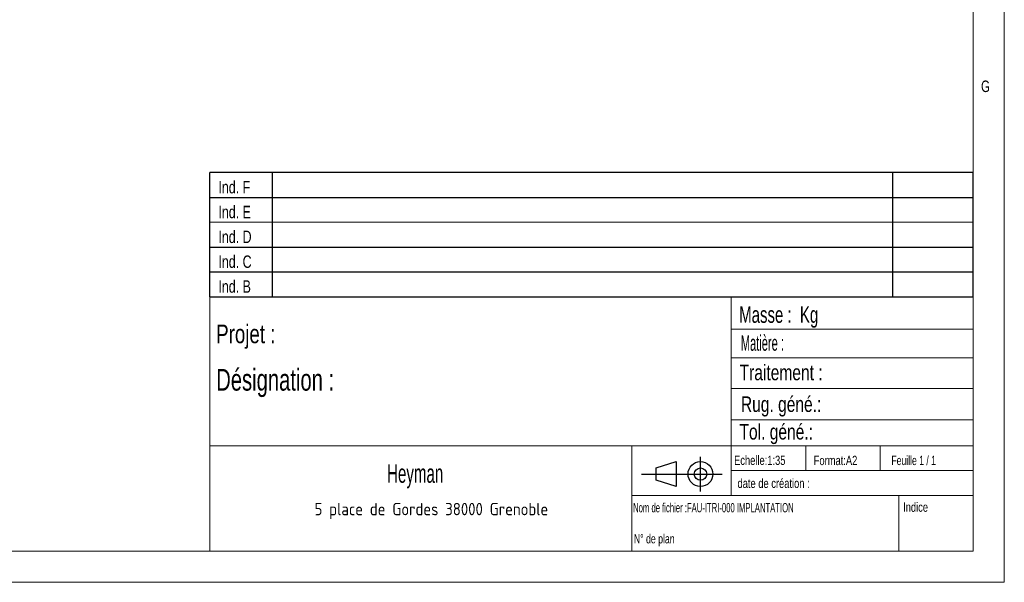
# Model space of a CAD drawing. Header units: millimetres. Extents: x 5 to 589, y 5 to 415.
# Tile 71 of 104: x 430 to 589, y 5 to 96. Entities that reach past the tile are written whole.
import ezdxf

# ---------------------------------------------------------------- set-up
doc = ezdxf.new("R2010")
doc.units = ezdxf.units.MM
doc.layers.add('NOTES', color=6, linetype='Continuous')
doc.styles.add('SLDTEXTSTYLE0', font='TXT', dxfattribs={"width": 0.75})
doc.styles.add('SLDTEXTSTYLE1', font='TXT', dxfattribs={"width": 0.617423})
doc.styles.add('SLDTEXTSTYLE2', font='TXT', dxfattribs={"width": 0.7})
doc.styles.add('SLDTEXTSTYLE3', font='TXT', dxfattribs={"width": 0.535475})
doc.styles.add('SLDTEXTSTYLE4', font='ISOCP3', dxfattribs={"width": 0.96})
doc.styles.add('SLDTEXTSTYLE5', font='TXT', dxfattribs={"width": 0.605})
doc.styles.add('SLDTEXTSTYLE6', font='TXT', dxfattribs={"width": 0.692308})
doc.styles.add('SLDTEXTSTYLE7', font='TXT', dxfattribs={"width": 0.695728})
doc.styles.add('SLDTEXTSTYLE8', font='TXT', dxfattribs={"width": 0.681818})

# ---------------------------------------------------------------- blocks, each defined once
blk = doc.blocks.new('Bloc12')
for p, q in [((2.32, 3.8), (5.55, 4.8)), ((5.55, 4.8), (5.55, 0.8)), ((9.48, 0), (9.48, 5.6)), ((2.32, 1.8), (2.32, 3.8)), ((0, 2.8), (12.98, 2.8)), ((5.55, 0.8), (2.32, 1.8))]:
    blk.add_line(p, q)
for radius in [2, 1]:
    blk.add_circle((9.48, 2.8), radius)
blk = doc.blocks.new('Bloc11')
for p, q in [((123, 20), (0, 20)), ((0, 0), (0, 20)), ((10, 20), (10, 0)), ((110, 20), (110, 0)), ((123, 0), (123, 20)), ((0, 16), (123, 16)), ((0, 8), (123, 8)), ((0, 4), (123, 4)), ((0, 0), (123, 0))]:
    blk.add_line(p, q)
at = {"color": 7, "linetype": 'Continuous', "lineweight": 18}
blk.add_line((0, 12), (123, 12), dxfattribs=at)
at = {"color": 7}
for tag in ['AUTOATTR0', 'AUTOATTR1', 'AUTOATTR2', 'AUTOATTR3', 'AUTOATTR4', 'AUTOATTR5', 'AUTOATTR6', 'AUTOATTR7', 'AUTOATTR8', 'AUTOATTR9']:
    blk.add_attdef(tag, (0, 0), '', height=1, dxfattribs=at)
at = {"layer": 'NOTES', "color": 211, "char_height": 2, "attachment_point": 1, "style": 'SLDTEXTSTYLE0'}
for s, insert in [('Ind. F', (1.36, 18.66)), ('Ind. E', (1.36, 14.66)), ('Ind. D', (1.36, 10.66)), ('Ind. C', (1.36, 6.66)), ('Ind. B', (1.36, 2.66))]:
    blk.add_mtext(s, dxfattribs=dict(at, insert=insert))
blk = doc.blocks.new('SW_NOTE_0')
at = {"layer": 'NOTES', "color": 0, "insert": (20.94, 2.58), "char_height": 2, "attachment_point": 2, "style": 'SLDTEXTSTYLE4'}
blk.add_mtext('5 place de Gordes 38000 Grenoble', dxfattribs=at)

msp = doc.modelspace()

# ---------------------------------------------------------------- linework, layer by layer
at = {"color": 7, "linetype": 'Continuous', "lineweight": 18}
for p, q in [((589, 5), (589, 415)), ((584, 10), (584, 410)), ((461, 51), (461, 10)), ((584, 51), (461, 51)), ((545, 51), (545, 19)), ((584, 51), (584, 10)), ((545, 45.75642), (584, 45.75642)), ((545, 41.17842), (584, 41.17842)), ((545, 36.24486), (584, 36.24486)), ((545, 31.17795), (584, 31.17795)), ((461, 27), (584, 27)), ((529, 27), (529, 10)), ((557, 27), (557, 23)), ((569, 27), (569, 23)), ((545, 23), (584, 23)), ((529, 19), (584, 19)), ((572, 19), (572, 10)), ((10, 10), (584, 10)), ((461, 10.00044), (584, 10)), ((5, 5), (589, 5))]:
    msp.add_line(p, q, dxfattribs=at)

# ---------------------------------------------------------------- block references
at = {"color": 7, "linetype": 'Continuous'}
msp.add_blockref('Bloc11', (460.99356, 50.98986), dxfattribs=at)
msp.add_blockref('Bloc11', (460.99356, 50.98986), dxfattribs=at)
msp.add_blockref('Bloc12', (530.55991, 19.6343))
msp.add_blockref('Bloc12', (530.55991, 19.6343))
at = {"layer": 'NOTES', "color": 211}
msp.add_blockref('SW_NOTE_0', (475.73846, 15.21327), dxfattribs=at)

# ---------------------------------------------------------------- texts
for s, insert, char_height, attachment_point, style in [('G', (585.25156, 85.82333), 1.85208, 1, 'SLDTEXTSTYLE0'), ('Masse :  Kg', (546.28065, 49.44326), 2.6458333, 1, 'SLDTEXTSTYLE8'), ('Projet :', (462.00059, 46.51476), 3, 1, 'SLDTEXTSTYLE0'), ('Matière :', (546.53316, 44.79932), 2.5, 1, 'SLDTEXTSTYLE3'), ('Désignation :', (462.00059, 39.37468), 3.5, 1, 'SLDTEXTSTYLE7'), ('Traitement :', (546.34272, 40.04565), 2.5, 1, 'SLDTEXTSTYLE0'), ('Rug. géné.:', (546.55141, 34.94492), 2.5, 1, 'SLDTEXTSTYLE0'), ('Tol. géné.:', (546.32359, 30.49933), 2.5, 1, 'SLDTEXTSTYLE0'), ('Echelle:1:35', (545.45345, 25.40475), 1.5, 1, 'SLDTEXTSTYLE0'), ('Format:A2', (558.28928, 25.38016), 1.5, 1, 'SLDTEXTSTYLE0'), ('Feuille 1 / 1', (570.80638, 25.38398), 1.5, 1, 'SLDTEXTSTYLE6'), ('Heyman', (494.06274, 24.02676), 3, 2, 'SLDTEXTSTYLE5'), ('date de création :', (546.00896, 21.69475), 1.5, 1, 'SLDTEXTSTYLE0'), ('Nom de fichier :FAU-ITRI-000 IMPLANTATION', (529.1807, 17.76739), 1.5, 1, 'SLDTEXTSTYLE1'), ('Indice', (572.69269, 17.86016), 1.5, 1, 'SLDTEXTSTYLE0'), ('N° de plan', (529.30238, 12.76503), 1.5, 1, 'SLDTEXTSTYLE2')]:
    msp.add_mtext(s, dxfattribs=dict(at, insert=insert, char_height=char_height, attachment_point=attachment_point, style=style))

doc.saveas('drawing.dxf')
